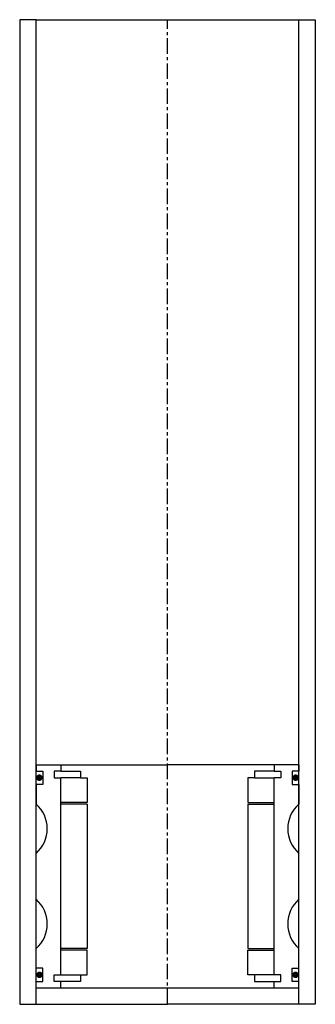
# Model space of a CAD drawing. Extents: x -45 to 45, y -10 to 290.
import ezdxf

# ---------------------------------------------------------------- set-up
doc = ezdxf.new("R2010")
doc.units = 0
doc.header["$LTSCALE"] = 0.15
doc.linetypes.add('CENTER', pattern=[50.8, 31.75, -6.35, 6.35, -6.35])
doc.layers.get('0').update_dxf_attribs({"linetype": 'CONTINUOUS'})
doc.layers.add('CENTER', color=9, linetype='CENTER')

msp = doc.modelspace()

# ---------------------------------------------------------------- linework, layer by layer
for p, q in [((-40, 290), (-45, 290)), ((-45, 290), (-45, -10)), ((-40, -10), (-40, 290)), ((-40, 290), (40, 290)), ((40, -10), (40, 290)), ((40, 290), (45, 290)), ((45, 290), (45, -10)), ((-40, 63), (-32.5, 63)), ((-40, 63), (-40, 61)), ((-32.5, 63), (0, 63)), ((-32.5, 63), (-32.5, 61)), ((32.5, 63), (0, 63)), ((32.5, 63), (32.5, 61)), ((40, 63), (32.5, 63)), ((40, 63), (40, 61)), ((-40, 61), (-38, 61)), ((-38, 61), (-38, 57)), ((-32.5, 61), (-34.5, 61)), ((-34.5, 61), (-34.5, 59)), ((-32.5, 61), (-26.5, 61)), ((-26.5, 61), (-26.5, 59)), ((32.5, 61), (26.5, 61)), ((26.5, 61), (26.5, 59)), ((32.5, 61), (34.5, 61)), ((34.5, 61), (34.5, 59)), ((40, 61), (38, 61)), ((38, 61), (38, 57)), ((-38, 57), (-40, 57)), ((-40, 57), (-40, 51)), ((-34.5, 59), (-32.5, 59)), ((-32.5, -1), (-32.5, 59)), ((-26.5, 59), (-32.5, 59)), ((-26.5, 59), (-24.5, 59)), ((-24.5, 59), (-24.5, 51.5)), ((26.5, 59), (24.5, 59)), ((24.5, 59), (24.5, 51.5)), ((26.5, 59), (32.5, 59)), ((34.5, 59), (32.5, 59)), ((32.5, -1), (32.5, 59)), ((38, 57), (40, 57)), ((40, 57), (40, 51)), ((-24.5, 51.5), (-32.5, 51.5)), ((-24.5, 51), (-32.5, 51)), ((-24.5, 51), (-24.5, 7)), ((24.5, 51.5), (32.5, 51.5)), ((24.5, 51), (24.5, 7)), ((24.5, 51), (32.5, 51)), ((-40, 22), (-40, 36)), ((40, 22), (40, 36)), ((-40, 1), (-40, 7)), ((-24.5, 7), (-32.5, 7)), ((-24.5, 6.5), (-32.5, 6.5)), ((-24.5, -1), (-24.5, 6.5)), ((24.5, 7), (32.5, 7)), ((24.5, -1), (24.5, 6.5)), ((24.5, 6.5), (32.5, 6.5)), ((40, 1), (40, 7)), ((-38, 1), (-40, 1)), ((-38, -3), (-38, 1)), ((38, -3), (38, 1)), ((38, 1), (40, 1)), ((-40, -3), (-38, -3)), ((-34.5, -3), (-34.5, -1)), ((-34.5, -1), (-32.5, -1)), ((-32.5, -3), (-34.5, -3)), ((-32.5, -1), (-26.5, -1)), ((-32.5, -5), (-32.5, -3)), ((-26.5, -3), (-32.5, -3)), ((-26.5, -1), (-26.5, -3)), ((-26.5, -1), (-24.5, -1)), ((26.5, -1), (24.5, -1)), ((32.5, -1), (26.5, -1)), ((26.5, -1), (26.5, -3)), ((26.5, -3), (32.5, -3)), ((34.5, -1), (32.5, -1)), ((32.5, -5), (32.5, -3)), ((32.5, -3), (34.5, -3)), ((34.5, -3), (34.5, -1)), ((40, -3), (38, -3)), ((-40, -5), (40, -5)), ((-40, -10), (-40, -8)), ((40, -10), (40, -8)), ((-45, -10), (-40, -10)), ((-40, -10), (-32.5, -10)), ((-32.5, -10), (0, -10)), ((32.5, -10), (0, -10)), ((40, -10), (32.5, -10)), ((45, -10), (40, -10))]:
    msp.add_line(p, q)
at = {"const_width": 0.95}
for points in [[(-38.51, 59.04, -1), (-39.56, 59.04, -1)], [(38.51, 59.04, 1), (39.56, 59.04, 1)], [(-38.45, -1.02, -1), (-39.5, -1.02, -1)], [(38.45, -1.02, 1), (39.5, -1.02, 1)]]:
    msp.add_lwpolyline(points, format="xyb", close=True, dxfattribs=at)
for centre, start, end in [((-46.61, 43.5), 311.4096, 48.5904), ((46.61, 43.5), 131.4096, 228.5904), ((-46.61, 14.5), 311.4096, 48.5904), ((46.61, 14.5), 131.4096, 228.5904)]:
    msp.add_arc(centre, 10, start, end)
at = {"layer": 'CENTER'}
for q in [(0, 290), (0, 58)]:
    msp.add_line((0, -10), q, dxfattribs=at)

doc.saveas('drawing.dxf')
